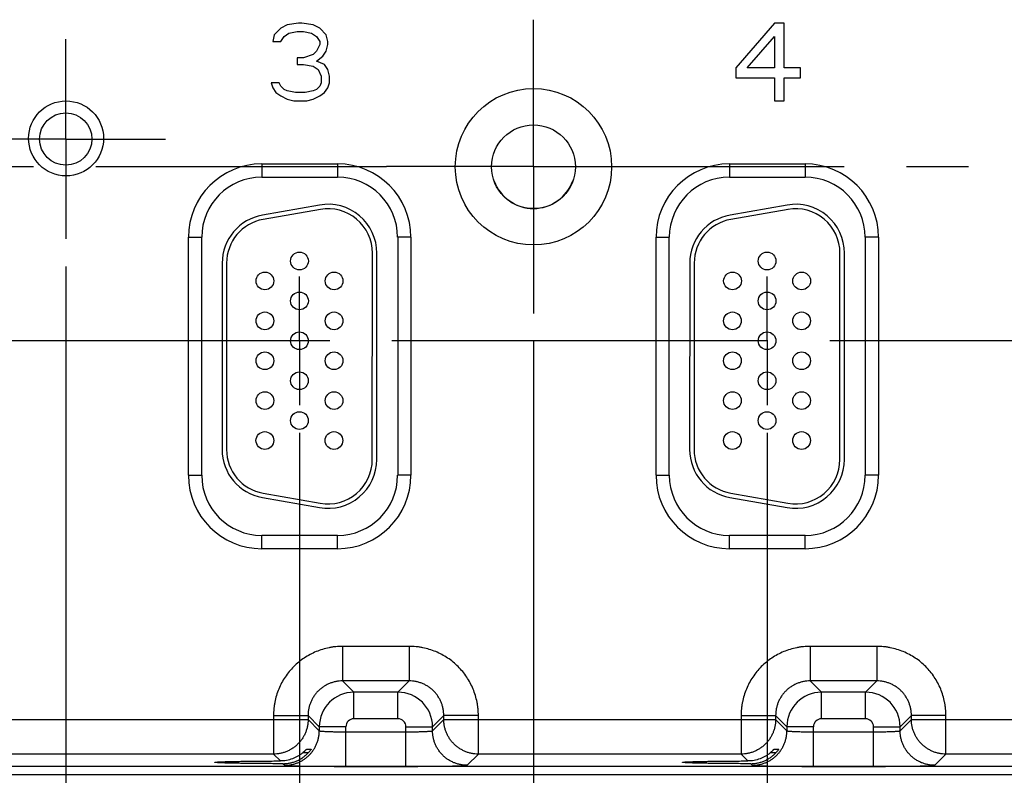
# Model space of a CAD drawing. Header units: inches. Extents: x 0 to 34, y 0 to 22.
# Tile 101 of 129: x 18.1 to 20.4, y 15.6 to 17.3. Entities that reach past the tile are written whole.
import ezdxf

# ---------------------------------------------------------------- set-up
doc = ezdxf.new("R2010")
doc.units = ezdxf.units.IN
doc.header["$LTSCALE"] = 1.87
doc.header["$MEASUREMENT"] = 0
doc.linetypes.add('CENTER', pattern=[0.6, 0.375, -0.075, 0.075, -0.075])
doc.layers.get('0').update_dxf_attribs({"linetype": 'CONTINUOUS'})
for name, color, linetype in [('02___PRT_ALL_AXES', 7, 'CONTINUOUS'), ('DEFAULT_1', 7, 'CENTER'), ('DIMENSIONS', 7, 'CONTINUOUS')]:
    doc.layers.add(name, color=color, linetype=linetype)
doc.styles.get("Standard").update_dxf_attribs({"font": 'txt', "width": 0.8})
doc.dimstyles.new('DIMSTYLE_3', dxfattribs={"dimtxt": 0.125, "dimasz": 0.18, "dimexe": 0.125, "dimexo": 0.0625, "dimgap": 0.03125, "dimtad": 0, "dimtih": 1, "dimtoh": 1, "dimzin": 0, "dimdsep": 46, "dimtxsty": 'STANDARD', "dimblk": '_FILLED', "dimblk1": '_FILLED', "dimblk2": '_FILLED', "dimcen": 0.09, "dimazin": 0, "dimtp": 0.01, "dimtm": 0.01, "dimtfac": 1, "dimtofl": 0, "dimtmove": 0, "dimatfit": 3, "dimldrblk": '_FILLED', "dimfxl": 1, "dimtolj": 1, "dimtzin": 0, "dimarcsym": 0})

# ---------------------------------------------------------------- blocks, each defined once
blk = doc.blocks.new('*D32')
at = {"layer": 'DIMENSIONS', "color": 2, "linetype": 'CONTINUOUS'}
blk.add_line((18.7809, 16.3321), (18.7809, 14.717), dxfattribs=at)
at = {"layer": 'DIMENSIONS', "color": 2, "linetype": 'CONTINUOUS', "insert": (18.7184, 14.6545), "char_height": 0.125, "width": 1.425, "attachment_point": 3, "rotation": 90, "line_spacing_factor": 0.9}
blk.add_mtext('175.12{\\ftxt.shx;\\W1.000000;\\H0.125000; }[6.894]', dxfattribs=at)
blk = doc.blocks.new('_FILLED')
at = {"color": 0, "linetype": 'BYBLOCK'}
blk.add_solid([(0, 0), (-1, 0.174), (-1, -0.174)], dxfattribs=at)
blk = doc.blocks.new('*D33')
at = {"layer": 'DIMENSIONS', "color": 2, "linetype": 'CONTINUOUS'}
blk.add_line((19.3089, 16.5386), (19.3089, 14.717), dxfattribs=at)
at = {"layer": 'DIMENSIONS', "color": 2, "linetype": 'CONTINUOUS', "insert": (19.2464, 14.6545), "char_height": 0.125, "width": 1.425, "attachment_point": 3, "rotation": 90, "line_spacing_factor": 0.9}
blk.add_mtext('188.53{\\ftxt.shx;\\W1.000000;\\H0.125000; }[7.423]', dxfattribs=at)
blk = doc.blocks.new('*D34')
at = {"layer": 'DIMENSIONS', "color": 2, "linetype": 'CONTINUOUS'}
blk.add_line((19.8359, 16.3321), (19.8359, 14.717), dxfattribs=at)
at = {"layer": 'DIMENSIONS', "color": 2, "linetype": 'CONTINUOUS', "insert": (19.7734, 14.6545), "char_height": 0.125, "width": 1.425, "attachment_point": 3, "rotation": 90, "line_spacing_factor": 0.9}
blk.add_mtext('201.92{\\ftxt.shx;\\W1.000000;\\H0.125000; }[7.949]', dxfattribs=at)
blk = doc.blocks.new('*D35')
at = {"layer": 'DIMENSIONS', "color": 2, "linetype": 'CONTINUOUS'}
blk.add_line((20.8909, 16.3321), (20.8909, 14.717), dxfattribs=at)
at = {"layer": 'DIMENSIONS', "color": 2, "linetype": 'CONTINUOUS', "insert": (20.8284, 14.6545), "char_height": 0.125, "width": 1.425, "attachment_point": 3, "rotation": 90, "line_spacing_factor": 0.9}
blk.add_mtext('228.71{\\ftxt.shx;\\W1.000000;\\H0.125000; }[9.004]', dxfattribs=at)
blk = doc.blocks.new('*D36')
at = {"layer": 'DIMENSIONS', "color": 2, "linetype": 'CONTINUOUS'}
blk.add_line((21.9459, 16.3321), (21.9459, 14.717), dxfattribs=at)
at = {"layer": 'DIMENSIONS', "color": 2, "linetype": 'CONTINUOUS', "insert": (21.8834, 14.6545), "char_height": 0.125, "width": 1.525, "attachment_point": 3, "rotation": 90, "line_spacing_factor": 0.9}
blk.add_mtext('255.51{\\ftxt.shx;\\W1.000000;\\H0.125000; }[10.059]', dxfattribs=at)
blk = doc.blocks.new('*D37')
at = {"layer": 'DIMENSIONS', "color": 2, "linetype": 'CONTINUOUS'}
blk.add_line((23.0009, 16.3321), (23.0009, 14.717), dxfattribs=at)
at = {"layer": 'DIMENSIONS', "color": 2, "linetype": 'CONTINUOUS', "insert": (22.9384, 14.6545), "char_height": 0.125, "width": 1.525, "attachment_point": 3, "rotation": 90, "line_spacing_factor": 0.9}
blk.add_mtext('282.31{\\ftxt.shx;\\W1.000000;\\H0.125000; }[11.114]', dxfattribs=at)
blk = doc.blocks.new('*D38')
at = {"layer": 'DIMENSIONS', "color": 2, "linetype": 'CONTINUOUS'}
blk.add_line((23.5289, 16.5386), (23.5289, 14.717), dxfattribs=at)
at = {"layer": 'DIMENSIONS', "color": 2, "linetype": 'CONTINUOUS', "insert": (23.4664, 14.6545), "char_height": 0.125, "width": 1.525, "attachment_point": 3, "rotation": 90, "line_spacing_factor": 0.9}
blk.add_mtext('295.72{\\ftxt.shx;\\W1.000000;\\H0.125000; }[11.643]', dxfattribs=at)
blk = doc.blocks.new('*D39')
at = {"layer": 'DIMENSIONS', "color": 2, "linetype": 'CONTINUOUS'}
blk.add_line((24.0559, 16.3321), (24.0559, 14.717), dxfattribs=at)
at = {"layer": 'DIMENSIONS', "color": 2, "linetype": 'CONTINUOUS', "insert": (23.9934, 14.6545), "char_height": 0.125, "width": 1.525, "attachment_point": 3, "rotation": 90, "line_spacing_factor": 0.9}
blk.add_mtext('309.10{\\ftxt.shx;\\W1.000000;\\H0.125000; }[12.169]', dxfattribs=at)
blk = doc.blocks.new('*D43')
at = {"layer": 'DIMENSIONS', "color": 2, "linetype": 'CONTINUOUS'}
blk.add_line((18.2536, 16.7073), (18.2536, 14.717), dxfattribs=at)
at = {"layer": 'DIMENSIONS', "color": 2, "linetype": 'CONTINUOUS', "insert": (18.1911, 14.6545), "char_height": 0.125, "width": 1.425, "attachment_point": 3, "rotation": 90, "line_spacing_factor": 0.9}
blk.add_mtext('161.73{\\ftxt.shx;\\W1.000000;\\H0.125000; }[6.367]', dxfattribs=at)

msp = doc.modelspace()

# ---------------------------------------------------------------- linework, layer by layer
at = {"color": 7, "linetype": 'CONTINUOUS'}
for p, q in [((18.7388, 17.2451), (18.7242, 17.2302)), ((18.7534, 17.2526), (18.7388, 17.2451)), ((18.779, 17.2563), (18.7534, 17.2526)), ((18.7863, 17.2563), (18.779, 17.2563)), ((18.8119, 17.2526), (18.7863, 17.2563)), ((18.8266, 17.2451), (18.8119, 17.2526)), ((18.8412, 17.2302), (18.8266, 17.2451)), ((19.8529, 17.2563), (19.7652, 17.1555)), ((19.8749, 17.2563), (19.8529, 17.2563)), ((19.8749, 17.1555), (19.8749, 17.2563)), ((18.7242, 17.2302), (18.7205, 17.2152)), ((18.7388, 17.2152), (18.7461, 17.2264)), ((18.7461, 17.2264), (18.7571, 17.2339)), ((18.7571, 17.2339), (18.7754, 17.2376)), ((18.7754, 17.2376), (18.79, 17.2376)), ((18.79, 17.2376), (18.8083, 17.2339)), ((18.8083, 17.2339), (18.8192, 17.2264)), ((18.8192, 17.2264), (18.8266, 17.2152)), ((18.8448, 17.2152), (18.8412, 17.2302)), ((19.7908, 17.1555), (19.8529, 17.2264)), ((19.8529, 17.2264), (19.8529, 17.1555)), ((18.7205, 17.2152), (18.7388, 17.2152)), ((18.8266, 17.2078), (18.8192, 17.1928)), ((18.8266, 17.2152), (18.8266, 17.2078)), ((18.8412, 17.1928), (18.8448, 17.2078)), ((18.8448, 17.2078), (18.8448, 17.2152)), ((18.79, 17.1779), (18.7754, 17.1779)), ((18.7754, 17.1779), (18.7754, 17.163)), ((18.8119, 17.1854), (18.79, 17.1779)), ((18.8192, 17.1928), (18.8119, 17.1854)), ((18.8192, 17.1704), (18.8339, 17.1816)), ((18.8339, 17.1816), (18.8412, 17.1928)), ((18.7754, 17.163), (18.79, 17.163)), ((18.79, 17.163), (18.8119, 17.1592)), ((18.8119, 17.1592), (18.8229, 17.1518)), ((18.8375, 17.163), (18.8192, 17.1704)), ((18.8229, 17.1518), (18.8302, 17.1368)), ((18.8448, 17.1518), (18.8375, 17.163)), ((18.8485, 17.1368), (18.8448, 17.1518)), ((19.7652, 17.1555), (19.7652, 17.1331)), ((19.8529, 17.1555), (19.7908, 17.1555)), ((19.9114, 17.1555), (19.8749, 17.1555)), ((19.9114, 17.1331), (19.9114, 17.1555)), ((18.8302, 17.1368), (18.8302, 17.1219)), ((18.8485, 17.1219), (18.8485, 17.1368)), ((19.7652, 17.1331), (19.8529, 17.1331)), ((19.8529, 17.1331), (19.8529, 17.0808)), ((19.8749, 17.1331), (19.9114, 17.1331)), ((19.8749, 17.0808), (19.8749, 17.1331)), ((18.7352, 17.1219), (18.7169, 17.1219)), ((18.7169, 17.1219), (18.7205, 17.1107)), ((18.7205, 17.1107), (18.7278, 17.0995)), ((18.7388, 17.1144), (18.7352, 17.1219)), ((18.7461, 17.1069), (18.7388, 17.1144)), ((18.7534, 17.1032), (18.7461, 17.1069)), ((18.8192, 17.1069), (18.8119, 17.1032)), ((18.8266, 17.1144), (18.8192, 17.1069)), ((18.8302, 17.1219), (18.8266, 17.1144)), ((18.8375, 17.0995), (18.8448, 17.1107)), ((18.8448, 17.1107), (18.8485, 17.1219)), ((18.7278, 17.0995), (18.7388, 17.092)), ((18.7388, 17.092), (18.7534, 17.0845)), ((18.7717, 17.0995), (18.7534, 17.1032)), ((18.7534, 17.0845), (18.7681, 17.0808)), ((18.7937, 17.0995), (18.7717, 17.0995)), ((18.8119, 17.1032), (18.7937, 17.0995)), ((18.7973, 17.0808), (18.8119, 17.0845)), ((18.8119, 17.0845), (18.8266, 17.092)), ((18.8266, 17.092), (18.8375, 17.0995)), ((18.7681, 17.0808), (18.7973, 17.0808)), ((19.8529, 17.0808), (19.8749, 17.0808)), ((18.6959, 16.9386), (18.8669, 16.9386)), ((18.6959, 16.9386), (18.6959, 16.9086)), ((18.8669, 16.9386), (18.8669, 16.9086)), ((19.7509, 16.9386), (19.9219, 16.9386)), ((19.7509, 16.9386), (19.7509, 16.9086)), ((19.9219, 16.9386), (19.9219, 16.9086)), ((18.6959, 16.9086), (18.8669, 16.9086)), ((19.7509, 16.9086), (19.9219, 16.9086)), ((18.8264, 16.8459), (18.6974, 16.8232)), ((19.8814, 16.8459), (19.7524, 16.8232)), ((18.8282, 16.836), (18.6992, 16.8133)), ((19.8832, 16.836), (19.7542, 16.8133)), ((18.5304, 16.7731), (18.5604, 16.7731)), ((18.5304, 16.2361), (18.5304, 16.7731)), ((18.5604, 16.2361), (18.5604, 16.7731)), ((19.0325, 16.7731), (19.0025, 16.7731)), ((19.0025, 16.7731), (19.0025, 16.2361)), ((19.0325, 16.7731), (19.0325, 16.2361)), ((19.5854, 16.7731), (19.6154, 16.7731)), ((19.5854, 16.2361), (19.5854, 16.7731)), ((19.6154, 16.2361), (19.6154, 16.7731)), ((20.0875, 16.7731), (20.0575, 16.7731)), ((20.0575, 16.7731), (20.0575, 16.2361)), ((20.0875, 16.7731), (20.0875, 16.2361)), ((18.9453, 16.2715), (18.9455, 16.7375)), ((18.9553, 16.2715), (18.9555, 16.7375)), ((20.0003, 16.2715), (20.0005, 16.7375)), ((20.0103, 16.2715), (20.0105, 16.7375)), ((18.6065, 16.7149), (18.6063, 16.2944)), ((18.6165, 16.7149), (18.6163, 16.2944)), ((19.6615, 16.7149), (19.6613, 16.2944)), ((19.6715, 16.7149), (19.6713, 16.2944)), ((18.5304, 16.2361), (18.5604, 16.2361)), ((19.0325, 16.2361), (19.0025, 16.2361)), ((19.5854, 16.2361), (19.6154, 16.2361)), ((20.0875, 16.2361), (20.0575, 16.2361)), ((18.6989, 16.1959), (18.8279, 16.1731)), ((19.7539, 16.1959), (19.8829, 16.1731)), ((18.6972, 16.186), (18.8262, 16.1632)), ((19.7522, 16.186), (19.8812, 16.1632)), ((18.8669, 16.1005), (18.6959, 16.1005)), ((18.6959, 16.0705), (18.6959, 16.1005)), ((18.8669, 16.0705), (18.8669, 16.1005)), ((19.9219, 16.1005), (19.7509, 16.1005)), ((19.7509, 16.0705), (19.7509, 16.1005)), ((19.9219, 16.0705), (19.9219, 16.1005)), ((18.8669, 16.0705), (18.6959, 16.0705)), ((19.9219, 16.0705), (19.7509, 16.0705)), ((19.0286, 15.8502), (18.8783, 15.8502)), ((18.8783, 15.8502), (18.8783, 15.7722)), ((19.0286, 15.8502), (19.0286, 15.7722)), ((20.0836, 15.8502), (19.9333, 15.8502)), ((19.9333, 15.8502), (19.9333, 15.7722)), ((20.0836, 15.8502), (20.0836, 15.7722)), ((19.0286, 15.7722), (18.8783, 15.7722)), ((18.8783, 15.7722), (18.9037, 15.7468)), ((19.0286, 15.7722), (19.0032, 15.7468)), ((20.0836, 15.7722), (19.9333, 15.7722)), ((19.9333, 15.7722), (19.9587, 15.7468)), ((20.0836, 15.7722), (20.0582, 15.7468)), ((19.0032, 15.7468), (18.9037, 15.7468)), ((18.9037, 15.6868), (18.9037, 15.7468)), ((19.0032, 15.6868), (19.0032, 15.7468)), ((20.0582, 15.7468), (19.9587, 15.7468)), ((19.9587, 15.6868), (19.9587, 15.7468)), ((20.0582, 15.6868), (20.0582, 15.7468)), ((18.0516, 15.6852), (18.8003, 15.6852)), ((18.7223, 15.6942), (18.8003, 15.6942)), ((18.7223, 15.6942), (18.7223, 15.6072)), ((18.8003, 15.6942), (18.8257, 15.6689)), ((18.8003, 15.6942), (18.8003, 15.6852)), ((18.8003, 15.6852), (18.8257, 15.6598)), ((19.0032, 15.6868), (18.9037, 15.6868)), ((19.1066, 15.6942), (19.0812, 15.6689)), ((19.0812, 15.6598), (19.1066, 15.6852)), ((19.1846, 15.6942), (19.1066, 15.6942)), ((19.1066, 15.6852), (19.1066, 15.6942)), ((19.1066, 15.6852), (19.8553, 15.6852)), ((19.1846, 15.6072), (19.1846, 15.6942)), ((19.7773, 15.6942), (19.8553, 15.6942)), ((19.7773, 15.6942), (19.7773, 15.6072)), ((19.8553, 15.6942), (19.8807, 15.6689)), ((19.8553, 15.6942), (19.8553, 15.6852)), ((19.8553, 15.6852), (19.8807, 15.6598)), ((20.0582, 15.6868), (19.9587, 15.6868)), ((20.1616, 15.6942), (20.1362, 15.6689)), ((20.1362, 15.6598), (20.1616, 15.6852)), ((20.2396, 15.6942), (20.1616, 15.6942)), ((20.1616, 15.6852), (20.1616, 15.6942)), ((20.1616, 15.6852), (20.9103, 15.6852)), ((20.2396, 15.6072), (20.2396, 15.6942)), ((18.8857, 15.6689), (18.8257, 15.6689)), ((18.8257, 15.6689), (18.8257, 15.6598)), ((18.8857, 15.5795), (18.8857, 15.6689)), ((19.0212, 15.6689), (19.0812, 15.6689)), ((19.0212, 15.5795), (19.0212, 15.6689)), ((19.0812, 15.6598), (19.0812, 15.6689)), ((19.9407, 15.6689), (19.8807, 15.6689)), ((19.8807, 15.6689), (19.8807, 15.6598)), ((19.9407, 15.5795), (19.9407, 15.6689)), ((20.0762, 15.6689), (20.1362, 15.6689)), ((20.0762, 15.5795), (20.0762, 15.6689)), ((20.1362, 15.6598), (20.1362, 15.6689)), ((18.8857, 15.6574), (19.0212, 15.6574)), ((19.9407, 15.6574), (20.0762, 15.6574)), ((18.7971, 15.6184), (18.8074, 15.6184)), ((18.8074, 15.6184), (18.8072, 15.618)), ((19.8521, 15.6184), (19.8624, 15.6184)), ((19.8624, 15.6184), (19.8622, 15.618)), ((18.7223, 15.6072), (18.1296, 15.6072)), ((18.7223, 15.6072), (18.7379, 15.5916)), ((18.7889, 15.6106), (18.8013, 15.6106)), ((19.1592, 15.5818), (19.1846, 15.6072)), ((19.7773, 15.6072), (19.1846, 15.6072)), ((19.7773, 15.6072), (19.7929, 15.5916)), ((19.8439, 15.6106), (19.8563, 15.6106)), ((20.2142, 15.5818), (20.2396, 15.6072)), ((20.8323, 15.6072), (20.2396, 15.6072)), ((24.4912, 15.5794), (16.1328, 15.5794)), ((18.744, 15.5855), (18.7477, 15.5818)), ((18.8857, 15.5795), (19.0212, 15.5795)), ((19.799, 15.5855), (19.8027, 15.5818)), ((19.9407, 15.5795), (20.0762, 15.5795)), ((24.4912, 15.5604), (16.1328, 15.5604))]:
    msp.add_line(p, q, dxfattribs=at)
for centre, radius in [((19.3089, 16.9323), 0.1764), ((19.3089, 16.9323), 0.0945), ((18.781, 16.7196), 0.02), ((19.836, 16.7196), 0.02), ((18.703, 16.6746), 0.02), ((18.859, 16.6746), 0.02), ((19.758, 16.6746), 0.02), ((19.914, 16.6746), 0.02), ((18.781, 16.6296), 0.02), ((19.836, 16.6296), 0.02), ((18.7029, 16.5846), 0.02), ((18.8589, 16.5846), 0.02), ((19.7579, 16.5846), 0.02), ((19.9139, 16.5846), 0.02), ((18.7809, 16.5396), 0.02), ((19.8359, 16.5396), 0.02), ((18.7029, 16.4946), 0.02), ((18.8589, 16.4946), 0.02), ((19.7579, 16.4946), 0.02), ((19.9139, 16.4946), 0.02), ((18.7809, 16.4496), 0.02), ((19.8359, 16.4496), 0.02), ((18.7029, 16.4046), 0.02), ((18.8589, 16.4046), 0.02), ((19.7579, 16.4046), 0.02), ((19.9139, 16.4046), 0.02), ((18.7809, 16.3596), 0.02), ((19.8359, 16.3596), 0.02), ((18.7028, 16.3146), 0.02), ((18.8588, 16.3146), 0.02), ((19.7578, 16.3146), 0.02), ((19.9138, 16.3146), 0.02)]:
    msp.add_circle(centre, radius, dxfattribs=at)
for centre, radius, start, end in [((18.6959, 16.7731), 0.1655, 90, 180), ((18.8669, 16.7731), 0.1655, 0, 90), ((19.7509, 16.7731), 0.1655, 90, 180), ((19.9219, 16.7731), 0.1655, 0, 90), ((18.6959, 16.7731), 0.1355, 90, 180), ((18.8669, 16.7731), 0.1355, 0, 90), ((19.7509, 16.7731), 0.1355, 90, 180), ((19.9219, 16.7731), 0.1355, 0, 90), ((19.3089, 16.9326), 0.0945, 200.1401, 340.1147), ((18.8455, 16.7376), 0.11, 359.9801, 99.9801), ((19.9005, 16.7376), 0.11, 359.9801, 99.9801), ((18.7165, 16.7149), 0.11, 99.9801, 179.9801), ((18.8455, 16.7376), 0.1, 359.9801, 99.9801), ((19.7715, 16.7149), 0.11, 99.9801, 179.9801), ((19.9005, 16.7376), 0.1, 359.9801, 99.9801), ((18.7165, 16.7149), 0.1, 99.9801, 179.9801), ((19.7715, 16.7149), 0.1, 99.9801, 179.9801), ((18.7163, 16.2943), 0.11, 179.9801, 259.9801), ((18.7163, 16.2943), 0.1, 179.9801, 259.9801), ((19.7713, 16.2943), 0.11, 179.9801, 259.9801), ((19.7713, 16.2943), 0.1, 179.9801, 259.9801), ((18.8453, 16.2716), 0.11, 259.9801, 359.9801), ((18.8453, 16.2716), 0.1, 259.9801, 359.9801), ((19.9003, 16.2716), 0.11, 259.9801, 359.9801), ((19.9003, 16.2716), 0.1, 259.9801, 359.9801), ((18.6959, 16.2361), 0.1655, 180, 270), ((18.6959, 16.2361), 0.1355, 180, 270), ((18.8669, 16.2361), 0.1655, 270, 360), ((18.8669, 16.2361), 0.1355, 270, 360), ((19.7509, 16.2361), 0.1655, 180, 270), ((19.7509, 16.2361), 0.1355, 180, 270), ((19.9219, 16.2361), 0.1655, 270, 360), ((19.9219, 16.2361), 0.1355, 270, 360), ((18.9037, 15.6688), 0.078, 90.0149, 179.9847), ((19.0032, 15.6688), 0.078, 0.0149, 89.9847), ((19.9587, 15.6688), 0.078, 90.0149, 179.9847), ((20.0582, 15.6688), 0.078, 0.0149, 89.9847), ((18.9037, 15.6689), 0.018, 89.9965, 180.0035), ((19.0032, 15.6689), 0.018, 359.9965, 90.0035), ((19.9587, 15.6689), 0.018, 89.9965, 180.0035), ((20.0582, 15.6689), 0.018, 359.9965, 90.0035)]:
    msp.add_arc(centre, radius, start, end, dxfattribs=at)
for points, knots in [([(18.8783, 15.8502), (18.8732, 15.8502), (18.8655, 15.8498), (18.8554, 15.8486), (18.8453, 15.8468), (18.8329, 15.8437), (18.8185, 15.8385), (18.8046, 15.832), (18.7915, 15.8241), (18.7792, 15.815), (18.7678, 15.8047), (18.7575, 15.7933), (18.7484, 15.781), (18.7405, 15.7679), (18.734, 15.754), (18.7288, 15.7396), (18.7257, 15.7272), (18.724, 15.7171), (18.7227, 15.707), (18.7223, 15.6993), (18.7223, 15.6942)], [0, 0, 0, 0, 0.062498, 0.093756, 0.125014, 0.187512, 0.250009, 0.312507, 0.375005, 0.437502, 0.5, 0.562498, 0.624995, 0.687493, 0.749991, 0.812488, 0.874986, 0.906244, 0.937502, 1, 1, 1, 1]), ([(19.1846, 15.6942), (19.1846, 15.6993), (19.1842, 15.707), (19.1829, 15.7171), (19.1812, 15.7272), (19.1781, 15.7396), (19.1729, 15.754), (19.1664, 15.7679), (19.1585, 15.781), (19.1494, 15.7933), (19.1391, 15.8047), (19.1277, 15.815), (19.1154, 15.8241), (19.1023, 15.832), (19.0884, 15.8385), (19.074, 15.8437), (19.0616, 15.8468), (19.0515, 15.8486), (19.0414, 15.8498), (19.0337, 15.8502), (19.0286, 15.8502)], [0, 0, 0, 0, 0.062498, 0.093756, 0.125014, 0.187512, 0.250009, 0.312507, 0.375005, 0.437502, 0.5, 0.562498, 0.624995, 0.687493, 0.749991, 0.812488, 0.874986, 0.906244, 0.937502, 1, 1, 1, 1]), ([(19.9333, 15.8502), (19.9282, 15.8502), (19.9205, 15.8498), (19.9104, 15.8486), (19.9003, 15.8468), (19.8879, 15.8437), (19.8735, 15.8385), (19.8596, 15.832), (19.8465, 15.8241), (19.8342, 15.815), (19.8228, 15.8047), (19.8125, 15.7933), (19.8034, 15.781), (19.7955, 15.7679), (19.789, 15.754), (19.7838, 15.7396), (19.7807, 15.7272), (19.779, 15.7171), (19.7777, 15.707), (19.7773, 15.6993), (19.7773, 15.6942)], [0, 0, 0, 0, 0.062498, 0.093756, 0.125014, 0.187512, 0.250009, 0.312507, 0.375005, 0.437502, 0.5, 0.562498, 0.624995, 0.687493, 0.749991, 0.812488, 0.874986, 0.906244, 0.937502, 1, 1, 1, 1]), ([(20.2396, 15.6942), (20.2396, 15.6993), (20.2392, 15.707), (20.2379, 15.7171), (20.2362, 15.7272), (20.2331, 15.7396), (20.2279, 15.754), (20.2214, 15.7679), (20.2135, 15.781), (20.2044, 15.7933), (20.1941, 15.8047), (20.1827, 15.815), (20.1704, 15.8241), (20.1573, 15.832), (20.1434, 15.8385), (20.129, 15.8437), (20.1166, 15.8468), (20.1065, 15.8486), (20.0964, 15.8498), (20.0887, 15.8502), (20.0836, 15.8502)], [0, 0, 0, 0, 0.062498, 0.093756, 0.125014, 0.187512, 0.250009, 0.312507, 0.375005, 0.437502, 0.5, 0.562498, 0.624995, 0.687493, 0.749991, 0.812488, 0.874986, 0.906244, 0.937502, 1, 1, 1, 1]), ([(18.8783, 15.7722), (18.8757, 15.7722), (18.8706, 15.772), (18.863, 15.7708), (18.8556, 15.769), (18.8484, 15.7664), (18.8415, 15.7631), (18.8349, 15.7592), (18.8287, 15.7546), (18.823, 15.7495), (18.8179, 15.7438), (18.8133, 15.7376), (18.8094, 15.731), (18.8061, 15.7241), (18.8035, 15.7169), (18.8017, 15.7095), (18.8006, 15.7019), (18.8003, 15.6968), (18.8003, 15.6942)], [0, 0, 0, 0, 0.062495, 0.124991, 0.18749, 0.24999, 0.312491, 0.374993, 0.437497, 0.5, 0.562503, 0.625006, 0.687509, 0.75001, 0.81251, 0.875009, 0.937505, 1, 1, 1, 1]), ([(19.1066, 15.6942), (19.1066, 15.6968), (19.1063, 15.7019), (19.1052, 15.7095), (19.1034, 15.7169), (19.1008, 15.7241), (19.0975, 15.731), (19.0936, 15.7376), (19.089, 15.7438), (19.0839, 15.7495), (19.0782, 15.7546), (19.072, 15.7592), (19.0654, 15.7631), (19.0585, 15.7664), (19.0513, 15.769), (19.0439, 15.7708), (19.0363, 15.772), (19.0312, 15.7722), (19.0286, 15.7722)], [0, 0, 0, 0, 0.062495, 0.124991, 0.18749, 0.24999, 0.312491, 0.374993, 0.437497, 0.5, 0.562503, 0.625006, 0.687509, 0.75001, 0.81251, 0.875009, 0.937505, 1, 1, 1, 1]), ([(19.9333, 15.7722), (19.9307, 15.7722), (19.9256, 15.772), (19.918, 15.7708), (19.9106, 15.769), (19.9034, 15.7664), (19.8965, 15.7631), (19.8899, 15.7592), (19.8837, 15.7546), (19.878, 15.7495), (19.8729, 15.7438), (19.8683, 15.7376), (19.8644, 15.731), (19.8611, 15.7241), (19.8585, 15.7169), (19.8567, 15.7095), (19.8556, 15.7019), (19.8553, 15.6968), (19.8553, 15.6942)], [0, 0, 0, 0, 0.062495, 0.124991, 0.18749, 0.24999, 0.312491, 0.374993, 0.437497, 0.5, 0.562503, 0.625006, 0.687509, 0.75001, 0.81251, 0.875009, 0.937505, 1, 1, 1, 1]), ([(20.1616, 15.6942), (20.1616, 15.6968), (20.1613, 15.7019), (20.1602, 15.7095), (20.1584, 15.7169), (20.1558, 15.7241), (20.1525, 15.731), (20.1486, 15.7376), (20.144, 15.7438), (20.1389, 15.7495), (20.1332, 15.7546), (20.127, 15.7592), (20.1204, 15.7631), (20.1135, 15.7664), (20.1063, 15.769), (20.0989, 15.7708), (20.0913, 15.772), (20.0862, 15.7722), (20.0836, 15.7722)], [0, 0, 0, 0, 0.062495, 0.124991, 0.18749, 0.24999, 0.312491, 0.374993, 0.437497, 0.5, 0.562503, 0.625006, 0.687509, 0.75001, 0.81251, 0.875009, 0.937505, 1, 1, 1, 1]), ([(18.8003, 15.6852), (18.8003, 15.6826), (18.8001, 15.6775), (18.7989, 15.6699), (18.7971, 15.6625), (18.7945, 15.6553), (18.7912, 15.6484), (18.7873, 15.6418), (18.7827, 15.6356), (18.7775, 15.63), (18.7719, 15.6248), (18.7657, 15.6202), (18.7591, 15.6163), (18.7522, 15.613), (18.745, 15.6104), (18.7376, 15.6086), (18.73, 15.6075), (18.7249, 15.6072), (18.7223, 15.6072)], [0, 0, 0, 0, 0.062494, 0.124992, 0.18749, 0.24999, 0.312491, 0.374994, 0.437497, 0.5, 0.562503, 0.625006, 0.687509, 0.75001, 0.81251, 0.875008, 0.937506, 1, 1, 1, 1]), ([(19.1846, 15.6072), (19.182, 15.6072), (19.1769, 15.6075), (19.1693, 15.6086), (19.1619, 15.6104), (19.1547, 15.613), (19.1478, 15.6163), (19.1412, 15.6202), (19.135, 15.6248), (19.1294, 15.63), (19.1242, 15.6356), (19.1196, 15.6418), (19.1157, 15.6484), (19.1124, 15.6553), (19.1098, 15.6625), (19.108, 15.6699), (19.1068, 15.6775), (19.1066, 15.6826), (19.1066, 15.6852)], [0, 0, 0, 0, 0.062494, 0.124992, 0.18749, 0.24999, 0.312491, 0.374994, 0.437497, 0.5, 0.562503, 0.625006, 0.687509, 0.75001, 0.81251, 0.875008, 0.937506, 1, 1, 1, 1]), ([(19.8553, 15.6852), (19.8553, 15.6826), (19.8551, 15.6775), (19.8539, 15.6699), (19.8521, 15.6625), (19.8495, 15.6553), (19.8462, 15.6484), (19.8423, 15.6418), (19.8377, 15.6356), (19.8325, 15.63), (19.8269, 15.6248), (19.8207, 15.6202), (19.8141, 15.6163), (19.8072, 15.613), (19.8, 15.6104), (19.7926, 15.6086), (19.785, 15.6075), (19.7799, 15.6072), (19.7773, 15.6072)], [0, 0, 0, 0, 0.062494, 0.124992, 0.18749, 0.24999, 0.312491, 0.374994, 0.437497, 0.5, 0.562503, 0.625006, 0.687509, 0.75001, 0.81251, 0.875008, 0.937506, 1, 1, 1, 1]), ([(20.2396, 15.6072), (20.237, 15.6072), (20.2319, 15.6075), (20.2243, 15.6086), (20.2169, 15.6104), (20.2097, 15.613), (20.2028, 15.6163), (20.1962, 15.6202), (20.19, 15.6248), (20.1844, 15.63), (20.1792, 15.6356), (20.1746, 15.6418), (20.1707, 15.6484), (20.1674, 15.6553), (20.1648, 15.6625), (20.163, 15.6699), (20.1618, 15.6775), (20.1616, 15.6826), (20.1616, 15.6852)], [0, 0, 0, 0, 0.062494, 0.124992, 0.18749, 0.24999, 0.312491, 0.374994, 0.437497, 0.5, 0.562503, 0.625006, 0.687509, 0.75001, 0.81251, 0.875008, 0.937506, 1, 1, 1, 1]), ([(18.7477, 15.5818), (18.7502, 15.5818), (18.7554, 15.5821), (18.7629, 15.5832), (18.7704, 15.5851), (18.7776, 15.5877), (18.7845, 15.5909), (18.7911, 15.5949), (18.7972, 15.5994), (18.8029, 15.6046), (18.8081, 15.6103), (18.8126, 15.6164), (18.8166, 15.623), (18.8198, 15.6299), (18.8224, 15.6371), (18.8243, 15.6446), (18.8254, 15.6522), (18.8257, 15.6573), (18.8257, 15.6598)], [0, 0, 0, 0, 0.062494, 0.124992, 0.18749, 0.24999, 0.312491, 0.374994, 0.437497, 0.5, 0.562503, 0.625006, 0.687509, 0.75001, 0.81251, 0.875008, 0.937506, 1, 1, 1, 1]), ([(18.8257, 15.6598), (18.8257, 15.6598), (18.8257, 15.6597), (18.8258, 15.6597), (18.8259, 15.6596), (18.8261, 15.6595), (18.8265, 15.6594), (18.827, 15.6593), (18.8277, 15.6592), (18.8285, 15.6591), (18.8295, 15.659), (18.8306, 15.6589), (18.8318, 15.6588), (18.8337, 15.6587), (18.8363, 15.6585), (18.8398, 15.6583), (18.8437, 15.6581), (18.8481, 15.658), (18.8528, 15.6578), (18.8578, 15.6577), (18.863, 15.6576), (18.8685, 15.6575), (18.8761, 15.6575), (18.8818, 15.6574), (18.8857, 15.6574)], [0, 0, 0, 0, 0.001206, 0.00283, 0.004952, 0.007607, 0.014572, 0.023782, 0.035246, 0.048949, 0.064869, 0.082973, 0.103223, 0.125574, 0.17637, 0.234895, 0.300608, 0.372897, 0.451084, 0.534438, 0.622176, 0.713473, 0.807469, 1, 1, 1, 1]), ([(19.0212, 15.6574), (19.0251, 15.6574), (19.0308, 15.6575), (19.0384, 15.6575), (19.0439, 15.6576), (19.0492, 15.6577), (19.0541, 15.6578), (19.0588, 15.658), (19.0632, 15.6581), (19.0671, 15.6583), (19.0706, 15.6585), (19.0732, 15.6587), (19.0751, 15.6588), (19.0763, 15.6589), (19.0774, 15.659), (19.0784, 15.6591), (19.0792, 15.6592), (19.0799, 15.6593), (19.0804, 15.6594), (19.0808, 15.6595), (19.081, 15.6596), (19.0811, 15.6597), (19.0812, 15.6597), (19.0812, 15.6598), (19.0812, 15.6598)], [0, 0, 0, 0, 0.192531, 0.286527, 0.377824, 0.465562, 0.548916, 0.627103, 0.699392, 0.765105, 0.82363, 0.874426, 0.896777, 0.917027, 0.935131, 0.951051, 0.964754, 0.976218, 0.985428, 0.992393, 0.995048, 0.99717, 0.998794, 1, 1, 1, 1]), ([(19.1592, 15.5818), (19.1567, 15.5818), (19.1516, 15.5821), (19.144, 15.5832), (19.1365, 15.5851), (19.1293, 15.5877), (19.1224, 15.5909), (19.1158, 15.5949), (19.1097, 15.5994), (19.104, 15.6046), (19.0988, 15.6103), (19.0943, 15.6164), (19.0903, 15.623), (19.0871, 15.6299), (19.0845, 15.6371), (19.0826, 15.6446), (19.0815, 15.6522), (19.0812, 15.6573), (19.0812, 15.6598)], [0, 0, 0, 0, 0.062494, 0.124992, 0.18749, 0.24999, 0.312491, 0.374994, 0.437497, 0.5, 0.562503, 0.625006, 0.687509, 0.75001, 0.81251, 0.875008, 0.937506, 1, 1, 1, 1]), ([(19.8027, 15.5818), (19.8052, 15.5818), (19.8104, 15.5821), (19.8179, 15.5832), (19.8254, 15.5851), (19.8326, 15.5877), (19.8395, 15.5909), (19.8461, 15.5949), (19.8522, 15.5994), (19.8579, 15.6046), (19.8631, 15.6103), (19.8676, 15.6164), (19.8716, 15.623), (19.8748, 15.6299), (19.8774, 15.6371), (19.8793, 15.6446), (19.8804, 15.6522), (19.8807, 15.6573), (19.8807, 15.6598)], [0, 0, 0, 0, 0.062494, 0.124992, 0.18749, 0.24999, 0.312491, 0.374994, 0.437497, 0.5, 0.562503, 0.625006, 0.687509, 0.75001, 0.81251, 0.875008, 0.937506, 1, 1, 1, 1]), ([(19.8807, 15.6598), (19.8807, 15.6598), (19.8807, 15.6597), (19.8808, 15.6597), (19.8809, 15.6596), (19.8811, 15.6595), (19.8815, 15.6594), (19.882, 15.6593), (19.8827, 15.6592), (19.8835, 15.6591), (19.8845, 15.659), (19.8856, 15.6589), (19.8868, 15.6588), (19.8887, 15.6587), (19.8913, 15.6585), (19.8948, 15.6583), (19.8987, 15.6581), (19.9031, 15.658), (19.9078, 15.6578), (19.9128, 15.6577), (19.918, 15.6576), (19.9235, 15.6575), (19.9311, 15.6575), (19.9368, 15.6574), (19.9407, 15.6574)], [0, 0, 0, 0, 0.001206, 0.00283, 0.004952, 0.007607, 0.014572, 0.023782, 0.035246, 0.048949, 0.064869, 0.082973, 0.103223, 0.125574, 0.17637, 0.234895, 0.300608, 0.372897, 0.451084, 0.534438, 0.622176, 0.713473, 0.807469, 1, 1, 1, 1]), ([(20.0762, 15.6574), (20.0801, 15.6574), (20.0858, 15.6575), (20.0934, 15.6575), (20.0989, 15.6576), (20.1042, 15.6577), (20.1091, 15.6578), (20.1138, 15.658), (20.1182, 15.6581), (20.1221, 15.6583), (20.1256, 15.6585), (20.1282, 15.6587), (20.1301, 15.6588), (20.1313, 15.6589), (20.1324, 15.659), (20.1334, 15.6591), (20.1342, 15.6592), (20.1349, 15.6593), (20.1354, 15.6594), (20.1358, 15.6595), (20.136, 15.6596), (20.1361, 15.6597), (20.1362, 15.6597), (20.1362, 15.6598), (20.1362, 15.6598)], [0, 0, 0, 0, 0.192531, 0.286527, 0.377824, 0.465562, 0.548916, 0.627103, 0.699392, 0.765105, 0.82363, 0.874426, 0.896777, 0.917027, 0.935131, 0.951051, 0.964754, 0.976218, 0.985428, 0.992393, 0.995048, 0.99717, 0.998794, 1, 1, 1, 1]), ([(20.2142, 15.5818), (20.2117, 15.5818), (20.2066, 15.5821), (20.199, 15.5832), (20.1915, 15.5851), (20.1843, 15.5877), (20.1774, 15.5909), (20.1708, 15.5949), (20.1647, 15.5994), (20.159, 15.6046), (20.1538, 15.6103), (20.1493, 15.6164), (20.1453, 15.623), (20.1421, 15.6299), (20.1395, 15.6371), (20.1376, 15.6446), (20.1365, 15.6522), (20.1362, 15.6573), (20.1362, 15.6598)], [0, 0, 0, 0, 0.062494, 0.124992, 0.18749, 0.24999, 0.312491, 0.374994, 0.437497, 0.5, 0.562503, 0.625006, 0.687509, 0.75001, 0.81251, 0.875008, 0.937506, 1, 1, 1, 1]), ([(18.7889, 15.6106), (18.7894, 15.611), (18.7903, 15.6119), (18.7915, 15.6129), (18.7924, 15.6138), (18.7931, 15.6144), (18.7937, 15.615), (18.7943, 15.6156), (18.7948, 15.6162), (18.7953, 15.6167), (18.7958, 15.6172), (18.7961, 15.6175), (18.7964, 15.6178), (18.7965, 15.6179), (18.7967, 15.6181), (18.7968, 15.6182), (18.7969, 15.6183), (18.797, 15.6184), (18.797, 15.6184), (18.797, 15.6184), (18.797, 15.6184), (18.7971, 15.6184), (18.7971, 15.6184)], [0, 0, 0, 0, 0.173304, 0.342156, 0.423959, 0.503434, 0.580036, 0.653157, 0.722069, 0.785952, 0.843834, 0.894603, 0.916934, 0.937003, 0.954629, 0.969633, 0.981831, 0.991045, 0.994482, 0.99712, 0.998952, 1, 1, 1, 1]), ([(18.8072, 15.618), (18.807, 15.6179), (18.8068, 15.6174), (18.8063, 15.6167), (18.8057, 15.6159), (18.8047, 15.6145), (18.8032, 15.6127), (18.8019, 15.6113), (18.8013, 15.6106)], [0, 0, 0, 0, 0.067622, 0.159587, 0.271212, 0.39839, 0.685894, 1, 1, 1, 1]), ([(19.8439, 15.6106), (19.8444, 15.611), (19.8453, 15.6119), (19.8465, 15.6129), (19.8474, 15.6138), (19.8481, 15.6144), (19.8487, 15.615), (19.8493, 15.6156), (19.8498, 15.6162), (19.8503, 15.6167), (19.8508, 15.6172), (19.8511, 15.6175), (19.8514, 15.6178), (19.8515, 15.6179), (19.8517, 15.6181), (19.8518, 15.6182), (19.8519, 15.6183), (19.852, 15.6184), (19.852, 15.6184), (19.852, 15.6184), (19.852, 15.6184), (19.8521, 15.6184), (19.8521, 15.6184)], [0, 0, 0, 0, 0.173304, 0.342156, 0.423959, 0.503434, 0.580036, 0.653157, 0.722069, 0.785952, 0.843834, 0.894603, 0.916934, 0.937003, 0.954629, 0.969633, 0.981831, 0.991045, 0.994482, 0.99712, 0.998952, 1, 1, 1, 1]), ([(19.8622, 15.618), (19.862, 15.6179), (19.8618, 15.6174), (19.8613, 15.6167), (19.8607, 15.6159), (19.8597, 15.6145), (19.8582, 15.6127), (19.8569, 15.6113), (19.8563, 15.6106)], [0, 0, 0, 0, 0.067622, 0.159587, 0.271212, 0.39839, 0.685894, 1, 1, 1, 1]), ([(18.7889, 15.6106), (18.7871, 15.6091), (18.7835, 15.6062), (18.7757, 15.6012), (18.7652, 15.5961), (18.754, 15.5931), (18.7448, 15.5918), (18.7402, 15.5916), (18.7379, 15.5916)], [0, 0, 0, 0, 0.124925, 0.250088, 0.500675, 0.751085, 0.875869, 1, 1, 1, 1]), ([(18.744, 15.5855), (18.7467, 15.5855), (18.7521, 15.5857), (18.76, 15.587), (18.7679, 15.589), (18.7754, 15.5919), (18.7826, 15.5955), (18.7894, 15.5999), (18.7957, 15.6049), (18.7995, 15.6086), (18.8013, 15.6106)], [0, 0, 0, 0, 0.124763, 0.250029, 0.375516, 0.500969, 0.626201, 0.751113, 0.87569, 1, 1, 1, 1]), ([(19.8439, 15.6106), (19.8421, 15.6091), (19.8385, 15.6062), (19.8307, 15.6012), (19.8202, 15.5961), (19.809, 15.5931), (19.7998, 15.5918), (19.7952, 15.5916), (19.7929, 15.5916)], [0, 0, 0, 0, 0.124925, 0.250087, 0.500675, 0.751085, 0.875869, 1, 1, 1, 1]), ([(19.799, 15.5855), (19.8017, 15.5855), (19.8071, 15.5857), (19.815, 15.587), (19.8229, 15.589), (19.8304, 15.5919), (19.8376, 15.5955), (19.8444, 15.5999), (19.8507, 15.6049), (19.8545, 15.6086), (19.8563, 15.6106)], [0, 0, 0, 0, 0.124763, 0.250029, 0.375516, 0.500969, 0.626201, 0.751113, 0.87569, 1, 1, 1, 1]), ([(18.5903, 15.5886), (18.5903, 15.5886), (18.5903, 15.5886), (18.5904, 15.5887), (18.5904, 15.5887), (18.5905, 15.5887), (18.5907, 15.5888), (18.591, 15.5888), (18.5914, 15.5889), (18.5918, 15.589), (18.5924, 15.589), (18.5933, 15.5891), (18.5946, 15.5892), (18.5965, 15.5894), (18.5987, 15.5895), (18.6012, 15.5896), (18.604, 15.5898), (18.6072, 15.5899), (18.6106, 15.59), (18.6144, 15.5901), (18.6184, 15.5902), (18.6244, 15.5904), (18.6325, 15.5906), (18.643, 15.5908), (18.6545, 15.5909), (18.6668, 15.5911), (18.6799, 15.5912), (18.6937, 15.5914), (18.708, 15.5915), (18.7229, 15.5916), (18.7329, 15.5916), (18.7379, 15.5916)], [0, 0, 0, 0, 0.000546, 0.000976, 0.001532, 0.002222, 0.003049, 0.005121, 0.007757, 0.010961, 0.014733, 0.019072, 0.029447, 0.042062, 0.056886, 0.073891, 0.093055, 0.11435, 0.137737, 0.163168, 0.190589, 0.219942, 0.284212, 0.355528, 0.433346, 0.517033, 0.605958, 0.69946, 0.796809, 0.897239, 1, 1, 1, 1]), ([(18.744, 15.5855), (18.7388, 15.5855), (18.7285, 15.5855), (18.7131, 15.5856), (18.6983, 15.5857), (18.6839, 15.5858), (18.6703, 15.586), (18.6574, 15.5861), (18.6455, 15.5863), (18.6345, 15.5865), (18.626, 15.5867), (18.6197, 15.5868), (18.6155, 15.587), (18.6116, 15.5871), (18.6079, 15.5872), (18.6047, 15.5873), (18.6017, 15.5875), (18.5991, 15.5876), (18.5968, 15.5877), (18.5948, 15.5879), (18.5934, 15.588), (18.5925, 15.5881), (18.5919, 15.5881), (18.5914, 15.5882), (18.5911, 15.5883), (18.5908, 15.5883), (18.5907, 15.5883), (18.5905, 15.5884), (18.5904, 15.5884), (18.5904, 15.5884), (18.5903, 15.5885), (18.5903, 15.5885), (18.5903, 15.5886)], [0, 0, 0, 0, 0.101869, 0.201683, 0.29865, 0.391969, 0.48088, 0.564691, 0.642719, 0.714304, 0.778894, 0.808412, 0.83599, 0.861569, 0.885092, 0.906516, 0.925803, 0.942923, 0.957845, 0.970531, 0.980949, 0.985302, 0.98908, 0.992286, 0.99492, 0.996024, 0.996986, 0.997809, 0.998495, 0.999045, 0.999468, 1, 1, 1, 1]), ([(18.7477, 15.5818), (18.7477, 15.5818), (18.7477, 15.5818), (18.7478, 15.5818), (18.748, 15.5817), (18.7483, 15.5817), (18.7486, 15.5816), (18.749, 15.5815), (18.7495, 15.5815), (18.7501, 15.5814), (18.7511, 15.5813), (18.7524, 15.5812), (18.7543, 15.5811), (18.7565, 15.581), (18.759, 15.5809), (18.7618, 15.5808), (18.7649, 15.5807), (18.7682, 15.5806), (18.7733, 15.5805), (18.7802, 15.5803), (18.7892, 15.5801), (18.7992, 15.58), (18.81, 15.5799), (18.8215, 15.5797), (18.8336, 15.5796), (18.8462, 15.5796), (18.8636, 15.5795), (18.8768, 15.5795), (18.8857, 15.5795)], [0, 0, 0, 0, 0.000355, 0.000837, 0.002209, 0.004149, 0.006664, 0.009758, 0.013429, 0.017678, 0.022503, 0.03387, 0.047508, 0.063384, 0.081464, 0.101704, 0.124059, 0.148476, 0.174897, 0.2335, 0.299318, 0.371733, 0.450064, 0.533573, 0.621475, 0.712942, 0.807114, 1, 1, 1, 1]), ([(19.0212, 15.5795), (19.0301, 15.5795), (19.0433, 15.5795), (19.0607, 15.5796), (19.0733, 15.5796), (19.0854, 15.5797), (19.0969, 15.5799), (19.1077, 15.58), (19.1177, 15.5801), (19.1267, 15.5803), (19.1337, 15.5805), (19.1387, 15.5806), (19.1421, 15.5807), (19.1451, 15.5808), (19.1479, 15.5809), (19.1504, 15.581), (19.1526, 15.5811), (19.1545, 15.5812), (19.1558, 15.5813), (19.1568, 15.5814), (19.1574, 15.5815), (19.1579, 15.5815), (19.1583, 15.5816), (19.1586, 15.5817), (19.1589, 15.5817), (19.1591, 15.5818), (19.1592, 15.5818), (19.1592, 15.5818), (19.1592, 15.5818)], [0, 0, 0, 0, 0.192886, 0.287058, 0.378525, 0.466427, 0.549936, 0.628267, 0.700682, 0.7665, 0.825103, 0.851524, 0.875941, 0.898296, 0.918536, 0.936616, 0.952492, 0.96613, 0.977497, 0.982322, 0.986571, 0.990242, 0.993336, 0.995851, 0.997791, 0.999163, 0.999645, 1, 1, 1, 1]), ([(19.6453, 15.5886), (19.6453, 15.5886), (19.6453, 15.5886), (19.6454, 15.5887), (19.6454, 15.5887), (19.6455, 15.5887), (19.6457, 15.5888), (19.646, 15.5888), (19.6464, 15.5889), (19.6468, 15.589), (19.6474, 15.589), (19.6483, 15.5891), (19.6496, 15.5892), (19.6515, 15.5894), (19.6537, 15.5895), (19.6562, 15.5896), (19.659, 15.5898), (19.6622, 15.5899), (19.6656, 15.59), (19.6694, 15.5901), (19.6734, 15.5902), (19.6794, 15.5904), (19.6875, 15.5906), (19.698, 15.5908), (19.7095, 15.5909), (19.7218, 15.5911), (19.7349, 15.5912), (19.7487, 15.5914), (19.763, 15.5915), (19.7779, 15.5916), (19.7879, 15.5916), (19.7929, 15.5916)], [0, 0, 0, 0, 0.000546, 0.000976, 0.001532, 0.002222, 0.003049, 0.005121, 0.007757, 0.010961, 0.014733, 0.019072, 0.029447, 0.042062, 0.056886, 0.073891, 0.093055, 0.11435, 0.137737, 0.163168, 0.190589, 0.219942, 0.284212, 0.355528, 0.433346, 0.517033, 0.605958, 0.69946, 0.796809, 0.897239, 1, 1, 1, 1]), ([(19.799, 15.5855), (19.7938, 15.5855), (19.7835, 15.5855), (19.7681, 15.5856), (19.7533, 15.5857), (19.7389, 15.5858), (19.7253, 15.586), (19.7124, 15.5861), (19.7005, 15.5863), (19.6895, 15.5865), (19.681, 15.5867), (19.6747, 15.5868), (19.6705, 15.587), (19.6666, 15.5871), (19.6629, 15.5872), (19.6597, 15.5873), (19.6567, 15.5875), (19.6541, 15.5876), (19.6518, 15.5877), (19.6498, 15.5879), (19.6484, 15.588), (19.6475, 15.5881), (19.6469, 15.5881), (19.6464, 15.5882), (19.6461, 15.5883), (19.6458, 15.5883), (19.6457, 15.5883), (19.6455, 15.5884), (19.6454, 15.5884), (19.6454, 15.5884), (19.6453, 15.5885), (19.6453, 15.5885), (19.6453, 15.5886)], [0, 0, 0, 0, 0.101869, 0.201683, 0.29865, 0.391969, 0.48088, 0.564691, 0.642719, 0.714304, 0.778894, 0.808412, 0.83599, 0.861569, 0.885092, 0.906516, 0.925803, 0.942923, 0.957845, 0.970531, 0.980949, 0.985302, 0.98908, 0.992286, 0.99492, 0.996024, 0.996986, 0.997809, 0.998495, 0.999045, 0.999468, 1, 1, 1, 1]), ([(19.8027, 15.5818), (19.8027, 15.5818), (19.8027, 15.5818), (19.8028, 15.5818), (19.803, 15.5817), (19.8033, 15.5817), (19.8036, 15.5816), (19.804, 15.5815), (19.8045, 15.5815), (19.8051, 15.5814), (19.8061, 15.5813), (19.8074, 15.5812), (19.8093, 15.5811), (19.8115, 15.581), (19.814, 15.5809), (19.8168, 15.5808), (19.8199, 15.5807), (19.8232, 15.5806), (19.8283, 15.5805), (19.8352, 15.5803), (19.8442, 15.5801), (19.8542, 15.58), (19.865, 15.5799), (19.8765, 15.5797), (19.8886, 15.5796), (19.9012, 15.5796), (19.9186, 15.5795), (19.9318, 15.5795), (19.9407, 15.5795)], [0, 0, 0, 0, 0.000355, 0.000837, 0.002209, 0.004149, 0.006664, 0.009758, 0.013429, 0.017678, 0.022503, 0.03387, 0.047508, 0.063384, 0.081464, 0.101704, 0.124059, 0.148476, 0.174897, 0.2335, 0.299318, 0.371733, 0.450064, 0.533573, 0.621475, 0.712942, 0.807114, 1, 1, 1, 1]), ([(20.0762, 15.5795), (20.0851, 15.5795), (20.0983, 15.5795), (20.1157, 15.5796), (20.1283, 15.5796), (20.1404, 15.5797), (20.1519, 15.5799), (20.1627, 15.58), (20.1727, 15.5801), (20.1817, 15.5803), (20.1887, 15.5805), (20.1937, 15.5806), (20.1971, 15.5807), (20.2001, 15.5808), (20.2029, 15.5809), (20.2054, 15.581), (20.2076, 15.5811), (20.2095, 15.5812), (20.2108, 15.5813), (20.2118, 15.5814), (20.2124, 15.5815), (20.2129, 15.5815), (20.2133, 15.5816), (20.2136, 15.5817), (20.2139, 15.5817), (20.2141, 15.5818), (20.2142, 15.5818), (20.2142, 15.5818), (20.2142, 15.5818)], [0, 0, 0, 0, 0.192886, 0.287058, 0.378525, 0.466427, 0.549936, 0.628267, 0.700682, 0.7665, 0.825103, 0.851524, 0.875941, 0.898296, 0.918536, 0.936616, 0.952492, 0.96613, 0.977497, 0.982322, 0.986571, 0.990242, 0.993336, 0.995851, 0.997791, 0.999163, 0.999645, 1, 1, 1, 1])]:
    msp.add_open_spline(points, degree=3, knots=knots, dxfattribs=at)
at = {"layer": '02___PRT_ALL_AXES', "color": 7, "linetype": 'CENTER'}
for p, q in [((19.3089, 16.9326), (19.3089, 17.2641)), ((18.2536, 16.9948), (18.2536, 17.2198)), ((18.2536, 16.9948), (18.0286, 16.9948)), ((18.2536, 16.9948), (18.2536, 16.7698)), ((18.2536, 16.9948), (18.4786, 16.9948)), ((17.1994, 16.9326), (18.9774, 16.9326)), ((19.3089, 16.9326), (18.9774, 16.9326)), ((19.3089, 16.9326), (23.1974, 16.9326)), ((19.3089, 16.9326), (19.3089, 16.6011))]:
    msp.add_line(p, q, dxfattribs=at)
at = {"layer": '02___PRT_ALL_AXES', "color": 7, "linetype": 'CONTINUOUS'}
for centre, radius in [((18.2544, 16.9962), 0.0846), ((18.2536, 16.9948), 0.059)]:
    msp.add_circle(centre, radius, dxfattribs=at)
at = {"layer": 'DEFAULT_1', "color": 7, "linetype": 'CENTER'}
for p, q in [((18.7809, 16.5396), (18.7809, 16.6846)), ((19.8359, 16.5396), (19.8359, 16.6846)), ((18.6359, 16.5396), (17.7259, 16.5396)), ((18.7809, 16.5396), (18.6359, 16.5396)), ((19.6909, 16.5396), (18.7809, 16.5396)), ((18.7809, 16.5396), (18.7809, 16.3946)), ((19.8359, 16.5396), (19.6909, 16.5396)), ((21.8009, 16.5396), (19.8359, 16.5396)), ((19.8359, 16.5396), (19.8359, 16.3946))]:
    msp.add_line(p, q, dxfattribs=at)

# ---------------------------------------------------------------- dimensions: what is measured, and where the dimension line sits
at = {"layer": 'DIMENSIONS', "color": 2, "linetype": 'CONTINUOUS'}
for feature_location, offset, origin, picture, middle in [((18.2536, 16.7073), (0, -1.9903), (11.8864, 16.7698), '*D43', (18.2536, 13.942)), ((19.3089, 16.5386), (0, -1.8216), (11.8864, 16.6011), '*D33', (19.3089, 13.942)), ((23.5289, 16.5386), (0, -1.8216), (11.8864, 16.6011), '*D38', (23.5289, 13.892)), ((18.7809, 16.3321), (0, -1.6151), (11.8864, 16.3946), '*D32', (18.7809, 13.942)), ((19.8359, 16.3321), (0, -1.6151), (11.8864, 16.3946), '*D34', (19.8359, 13.942)), ((20.8909, 16.3321), (0, -1.6151), (11.8864, 16.3946), '*D35', (20.8909, 13.942)), ((21.9459, 16.3321), (0, -1.6151), (11.8864, 16.3946), '*D36', (21.9459, 13.892)), ((23.0009, 16.3321), (0, -1.6151), (11.8864, 16.3946), '*D37', (23.0009, 13.892)), ((24.0559, 16.3321), (0, -1.6151), (11.8864, 16.3946), '*D39', (24.0559, 13.892))]:
    dim = msp.add_ordinate_dim(feature_location=feature_location, offset=offset, dtype=1, origin=origin, dimstyle='DIMSTYLE_3', dxfattribs=at)
    dim.commit()
    dim.dimension.update_dxf_attribs({"geometry": picture, "text_midpoint": middle})

doc.saveas('drawing.dxf')
